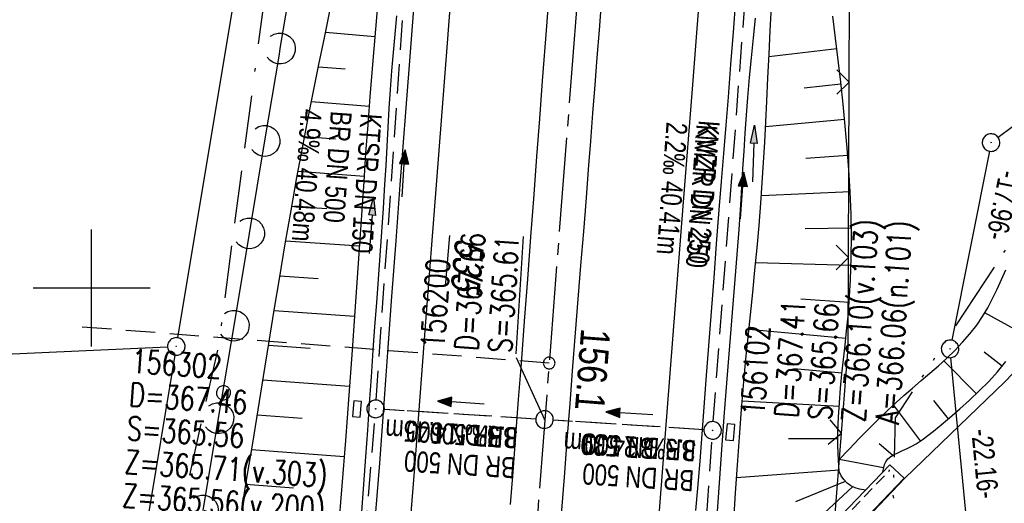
# Model space of a CAD drawing. Extents: x 510944 to 511312, y 468631 to 469578.
# Tile 24 of 30: x 511094 to 511178, y 469382 to 469423. Entities that reach past the tile are written whole.
import ezdxf

# ---------------------------------------------------------------- set-up
doc = ezdxf.new("R2010")
doc.units = 0
doc.header["$LTSCALE"] = 10
doc.header["$MEASUREMENT"] = 0
for name, pattern in [('ACAD_ISO14W100', [25.5, 12, -3, 0.5, -3, 0.5, -3, 0.5, -3]), ('ACAD_ISO16W100', [73, 15, -6.5, 15, -6.5, 15, -7, 1, -7]), ('ACHSE', [5.5, 4, -0.5, 0.5, -0.5]), ('AUSGEZOGEN', [0]), ('LT00', [0]), ('LT12', [0.4, 0.3, -0.1]), ('LT17', [0.15, 0.1, -0.05]), ('STRICHLINIE2', [0.375, 0.25, -0.125])]:
    doc.linetypes.add(name, pattern=pattern)
doc.layers.get('0').update_dxf_attribs({"linetype": 'LT00'})
for name, color, linetype in [('--EK_FBR', 1, 'LT00'), ('--EK_Halt-Pfeil', 4, 'LT00'), ('--EK_Haltung', 7, 'STRICHLINIE2'), ('--EK_Haltung-Text', 140, 'LT00'), ('--EK_Schacht-Text', 5, 'LT00'), ('--EK_ST-93-1', 30, 'LT17'), ('--EL_DFK_AB_L', 21, 'LT00'), ('--EL_DFK_AB_P', 7, 'LT00'), ('--EL_Halt-Pfeil', 4, 'LT00'), ('--EL_Haltung', 182, 'STRICHLINIE2'), ('--EL_Haltung-Text', 182, 'LT00'), ('-AX-093', 35, 'ACHSE'), ('-ST-93-1', 250, 'LT00'), ('ABSTAND', 8, 'LT00'), ('BAB-KABEL', 220, 'ACAD_ISO16W100'), ('DFK_AB_FLNR', 7, 'Continuous'), ('DFK_AB_L', 21, 'LT00'), ('DFK_AB_P', 7, 'LT00'), ('DFK_KATASTER', 250, 'LT00'), ('DFK_VERMPKT', 252, 'LT00'), ('DL', 182, 'LT12'), ('DL_PFEIL', 201, 'LT00'), ('DL_TEXT', 182, 'LT00'), ('PFEIL', 140, 'AUSGEZOGEN'), ('TELEKOM', 210, 'ACAD_ISO14W100'), ('V098_AFBR_BAB', 250, 'LT00'), ('V098_BOESCH', 250, 'LT00'), ('V098_BOSCHUNG', 250, 'LT00'), ('V098_BR_KAPPE', 30, 'LT00'), ('V098_BR_WID', 30, 'LT17'), ('V098_GRABEN', 250, 'LT00'), ('V098_KA_PRUF', 182, 'LT00'), ('V098_LAERM', 11, 'LT00'), ('V098_LD_MARK', 250, 'LT00'), ('V098_RASTER', 250, 'LT00'), ('V098_SINKK', 182, 'LT00'), ('V098_ZAUN', 40, 'LT00')]:
    doc.layers.add(name, color=color, linetype=linetype)
doc.styles.add('Beschrift', font='ARIAL.TTF')
doc.styles.add('Haltungsbeschriftung', font='ARIAL.TTF', dxfattribs={"width": 0.75})
doc.styles.add('schachtbeschriftung', font='romans.shx', dxfattribs={"width": 0.75, "height": 2})
doc.styles.get("Standard").update_dxf_attribs({"font": 'ARIAL.TTF'})

# ---------------------------------------------------------------- blocks, each defined once
blk = doc.blocks.new('SYMB7010')
at = {"color": 0, "linetype": 'ByBlock'}
for points in [[(-0.031408, 0.499213), (-0.093728, 0.49134), (-0.15457, 0.475719), (-0.212975, 0.452595), (-0.268021, 0.422333), (-0.31884, 0.385411), (-0.36463, 0.342411), (-0.40467, 0.29401), (-0.438329, 0.240973), (-0.465074, 0.184136), (-0.484486, 0.124395), (-0.496256, 0.062692), (-0.5002, 0)], [(-0.5002, 0), (-0.496256, -0.062692), (-0.484486, -0.124395), (-0.465075, -0.184136), (-0.438329, -0.240973), (-0.404671, -0.29401), (-0.36463, -0.342411), (-0.31884, -0.385411), (-0.268021, -0.422333), (-0.212975, -0.452595), (-0.154571, -0.475719), (-0.093728, -0.49134), (-0.031408, -0.499213), (0.031408, -0.499213)], [(0.5002, 0), (0.496256, 0.062692), (0.484485, 0.124395), (0.465074, 0.184136), (0.438329, 0.240973), (0.40467, 0.29401), (0.36463, 0.342411), (0.31884, 0.385411), (0.268021, 0.422333), (0.212975, 0.452595), (0.15457, 0.475719), (0.093728, 0.49134), (0.031408, 0.499213), (-0.031408, 0.499213)], [(0.031408, -0.499213), (0.093728, -0.491341), (0.15457, -0.475719), (0.212975, -0.452595), (0.268021, -0.422333), (0.31884, -0.385411), (0.36463, -0.342411), (0.404671, -0.294011), (0.438329, -0.240974), (0.465075, -0.184136), (0.484486, -0.124395), (0.496256, -0.062692), (0.500201, 0)]]:
    blk.add_lwpolyline(points, dxfattribs=at)
blk = doc.blocks.new('SYMB0003')
at = {"color": 0, "linetype": 'ByBlock'}
for p, q in [((-0.015712, 0), (0.010166, 0.012015)), ((0, -0.021257), (-0.015712, 0)), ((0.010166, 0.012015), (0, -0.021257))]:
    blk.add_line(p, q, dxfattribs=at)
for points in [[(-0.031395, 0.499013), (-0.093691, 0.491144), (-0.154509, 0.475528), (-0.21289, 0.452414), (-0.267913, 0.422164), (-0.318712, 0.385257), (-0.364484, 0.342274), (-0.404509, 0.293893), (-0.438154, 0.240877), (-0.464888, 0.184062), (-0.484292, 0.124345), (-0.496058, 0.062667), (-0.5, 0)], [(-0.5, 0), (-0.496058, -0.062667), (-0.484292, -0.124345), (-0.464888, -0.184062), (-0.438154, -0.240877), (-0.404509, -0.293893), (-0.364485, -0.342274), (-0.318712, -0.385257), (-0.267914, -0.422164), (-0.21289, -0.452414), (-0.154509, -0.475529), (-0.093691, -0.491144), (-0.031395, -0.499014), (0.031395, -0.499014)], [(0.5, 0), (0.496057, 0.062667), (0.484292, 0.124345), (0.464888, 0.184062), (0.438153, 0.240877), (0.404509, 0.293893), (0.364484, 0.342274), (0.318712, 0.385257), (0.267913, 0.422164), (0.21289, 0.452414), (0.154509, 0.475528), (0.093691, 0.491144), (0.031395, 0.499013), (-0.031395, 0.499013)], [(0.031395, -0.499014), (0.093691, -0.491144), (0.154509, -0.475529), (0.21289, -0.452414), (0.267914, -0.422164), (0.318712, -0.385257), (0.364485, -0.342274), (0.404509, -0.293893), (0.438154, -0.240877), (0.464889, -0.184062), (0.484292, -0.124345), (0.496058, -0.062667), (0.5, 0)]]:
    blk.add_lwpolyline(points, dxfattribs=at)
blk = doc.blocks.new('Pfreil3')
at = {"layer": 'PFEIL'}
blk.add_hatch(color=256, dxfattribs=at).paths.add_polyline_path([(-1.549, 0.273), (-1.549, -0.273), (0, 0)])
for p, q in [((-1.549, 0), (-4.831, 0)), ((-1.549, -0.273), (-1.549, 0.273)), ((-1.549, 0.273), (0, 0)), ((0, 0), (-1.549, -0.273))]:
    blk.add_line(p, q, dxfattribs=at)
blk = doc.blocks.new('SYMB0011')
at = {"color": 0, "linetype": 'ByBlock'}
for p, q in [((0.5, 0), (-0.5, 0)), ((0, 0.5), (0, -0.5))]:
    blk.add_line(p, q, dxfattribs=at)
blk = doc.blocks.new('SYMB7122')
at = {"color": 0, "linetype": 'ByBlock'}
for points in [[(-0.109975, -0.002365), (-0.106745, 0.026562), (-0.096041, 0.053629), (-0.078613, 0.076941), (-0.055681, 0.094866), (-0.028851, 0.106149), (0, 0.11)], [(0, 0.11), (0.028851, 0.106149), (0.055681, 0.094866), (0.078613, 0.076941), (0.096041, 0.053629), (0.106745, 0.026562), (0.109975, -0.002365)], [(-0.075234, -0.080249), (-0.093647, -0.057708), (-0.105504, -0.031126), (-0.109975, -0.002365)], [(0.109975, -0.002365), (0.105504, -0.031126), (0.093647, -0.057708), (0.075234, -0.080249)]]:
    blk.add_lwpolyline(points, dxfattribs=at)
blk = doc.blocks.new('SYMB0024')
at = {"color": 0, "linetype": 'ByBlock'}
for p, q in [((-0.5, 0.5), (0, 0)), ((0, 0), (0.5, 0.5))]:
    blk.add_line(p, q, dxfattribs=at)
blk = doc.blocks.new('SYMB0652')
at = {"color": 0, "linetype": 'ByBlock'}
blk.add_lwpolyline([(-0.15, -0.075), (0.15, -0.075), (0.15, 0.075), (-0.15, 0.075), (-0.15, -0.075)], dxfattribs=at)
blk = doc.blocks.new('SYMB0070')
at = {"color": 0, "linetype": 'ByBlock'}
for p, q in [((-0.5, 0), (0.2, 0)), ((0.5, 0), (0.2, 0.1)), ((0.2, 0.1), (0.2, 0)), ((0.468, 0), (0.21, 0.086)), ((0.21, 0.086), (0.21, -0.086)), ((0.21, -0.086), (0.468, 0)), ((0.22, -0.072), (0.437, 0)), ((0.23, -0.058), (0.405, 0)), ((0.24, -0.045), (0.374, 0)), ((0.342, 0), (0.25, 0.031)), ((0.25, 0.031), (0.25, -0.031)), ((0.25, -0.031), (0.342, 0)), ((0.26, -0.017), (0.31, 0)), ((0.27, -0.003), (0.279, 0))]:
    blk.add_line(p, q, dxfattribs=at)
for points in [[(0.2, 0), (0.2, -0.1), (0.5, 0)], [(0.437, 0), (0.22, 0.072), (0.22, -0.072)], [(0.405, 0), (0.23, 0.058), (0.23, -0.058)], [(0.374, 0), (0.24, 0.045), (0.24, -0.045)], [(0.31, 0), (0.26, 0.017), (0.26, -0.017)], [(0.279, 0), (0.27, 0.003), (0.27, -0.003)]]:
    blk.add_lwpolyline(points, dxfattribs=at)
blk = doc.blocks.new('SYMB2')
at = {"color": 0, "linetype": 'ByBlock', "flags": 128}
for points in [[(-0.031395, 0.499013), (-0.093691, 0.491144), (-0.154509, 0.475528), (-0.21289, 0.452414), (-0.267913, 0.422164), (-0.318712, 0.385257), (-0.364484, 0.342274), (-0.404509, 0.293893), (-0.438154, 0.240877), (-0.464888, 0.184062), (-0.484292, 0.124345), (-0.496058, 0.062667), (-0.5, 0)], [(-0.5, 0), (-0.496058, -0.062667), (-0.484292, -0.124345), (-0.464888, -0.184062), (-0.438154, -0.240877), (-0.404509, -0.293893), (-0.364485, -0.342274), (-0.318712, -0.385257), (-0.267914, -0.422164), (-0.21289, -0.452414), (-0.154509, -0.475529), (-0.093691, -0.491144), (-0.031395, -0.499014), (0.031395, -0.499014)], [(0.5, 0), (0.496057, 0.062667), (0.484292, 0.124345), (0.464888, 0.184062), (0.438153, 0.240877), (0.404509, 0.293893), (0.364484, 0.342274), (0.318712, 0.385257), (0.267913, 0.422164), (0.21289, 0.452414), (0.154509, 0.475528), (0.093691, 0.491144), (0.031395, 0.499013), (-0.031395, 0.499013)], [(0.031395, -0.499014), (0.093691, -0.491144), (0.154509, -0.475529), (0.21289, -0.452414), (0.267914, -0.422164), (0.318712, -0.385257), (0.364485, -0.342274), (0.404509, -0.293893), (0.438154, -0.240877), (0.464889, -0.184062), (0.484292, -0.124345), (0.496058, -0.062667), (0.5, 0)]]:
    blk.add_lwpolyline(points, dxfattribs=at)

msp = doc.modelspace()

# ---------------------------------------------------------------- linework, layer by layer
at = {"layer": '--EK_FBR'}
for points in [[(511290.625, 469509.6), (511281.599, 469500.15), (511275.673, 469493.917), (511261.07, 469478.679), (511244.791, 469461.57), (511229.449, 469445.505), (511213.371, 469428.678), (511200.107, 469414.958), (511189.506, 469403.892), (511182.024, 469396.182), (511177.993, 469391.988), (511169.454, 469383.745), (511160.19, 469373.984), (511148.299, 469361.602), (511137.143, 469349.954), (511125.125, 469337.372), (511113.551, 469325.239), (511100.754, 469311.882), (511091.13, 469301.776), (511077.888, 469287.694), (511065.905, 469275.063)], [(511135.788, 469381.521), (511136.001, 469384.312), (511136.239, 469387.393), (511136.478, 469390.475), (511136.716, 469393.556), (511136.991, 469397.162), (511137.263, 469400.768), (511137.532, 469404.374), (511137.8, 469407.981), (511138.04, 469411.219), (511138.28, 469414.457), (511138.523, 469417.695), (511138.879, 469422.354), (511139.243, 469427.012)], [(511127.615, 469425.334), (511127.354, 469422.005), (511127.094, 469418.676), (511126.841, 469415.384), (511126.59, 469412.091), (511126.341, 469408.798), (511125.984, 469404.037), (511125.631, 469399.275), (511125.284, 469394.513), (511125.114, 469392.143), (511124.943, 469389.774), (511124.77, 469387.404), (511124.592, 469385.035), (511124.375, 469382.252), (511124.151, 469379.47)], [(511151.625, 469381.006), (511151.783, 469382.904), (511151.97, 469385.214), (511152.152, 469387.525), (511152.331, 469389.836), (511152.507, 469392.147), (511152.727, 469395.055), (511152.947, 469397.963), (511153.168, 469400.871), (511153.392, 469403.779), (511153.62, 469406.686), (511153.813, 469409.092), (511154.007, 469411.497), (511154.201, 469413.903), (511154.392, 469416.309), (511154.607, 469419.075), (511154.818, 469421.84), (511155.028, 469424.606)], [(511140.034, 469379.261), (511140.388, 469383.855), (511140.629, 469387.001), (511140.87, 469390.148), (511141.115, 469393.294), (511141.343, 469396.174), (511141.574, 469399.054), (511141.806, 469401.933), (511142.036, 469404.813), (511142.262, 469407.693), (511142.448, 469410.11), (511142.632, 469412.527), (511142.817, 469414.944), (511143.005, 469417.361), (511143.191, 469419.696), (511143.38, 469422.032), (511143.57, 469424.367)]]:
    msp.add_lwpolyline(points, dxfattribs=at)
at = {"layer": '--EK_Haltung'}
for p, q in [((511124.319, 469390.422), (511127, 469429.307)), ((511153.107, 469388.589), (511156.037, 469427.385)), ((511137.943, 469388.811), (511125.016, 469389.627)), ((511120.296, 469341.099), (511124.206, 469388.926)), ((511152.302, 469387.889), (511139.44, 469388.716)), ((511151.507, 469365.649), (511152.998, 469387.093))]:
    msp.add_line(p, q, dxfattribs=at)
at = {"layer": '--EK_Schacht-Text', "flags": 128}
msp.add_lwpolyline([(511136.282, 469394.067), (511138.692, 469388.764)], dxfattribs=at)
at = {"layer": '--EK_ST-93-1', "ltscale": 2.5}
msp.add_line((511139.086, 469393.589), (511099.204, 469396.669), dxfattribs=at)
at = {"layer": '--EL_DFK_AB_L'}
for p, q in [((511107.363, 469395.75), (511120.737, 469475.92)), ((511177.429, 469412.871), (511201.921, 469431.299)), ((511176.684, 469411.684), (511173.476, 469395.536)), ((511107.117, 469394.27), (511099.044, 469345.9)), ((511175.398, 469373.486), (511173.402, 469394.053))]:
    msp.add_line(p, q, dxfattribs=at)
at = {"layer": '--EL_Haltung'}
for p, q in [((511124.319, 469390.422), (511127, 469429.307)), ((511153.107, 469388.589), (511156.037, 469427.385)), ((511137.943, 469388.811), (511125.016, 469389.627)), ((511120.296, 469341.099), (511124.206, 469388.926)), ((511152.302, 469387.889), (511139.44, 469388.716)), ((511151.507, 469365.649), (511152.998, 469387.093))]:
    msp.add_line(p, q, dxfattribs=at)
at = {"layer": '-AX-093', "ltscale": 0.2}
msp.add_lwpolyline([(511152.427, 469566.358), (511081.204, 468644.03)], dxfattribs=at)
at = {"layer": 'BAB-KABEL', "ltscale": 0.03, "flags": 128}
msp.add_lwpolyline([(511128.805, 469568.483), (511130.663, 469554.69), (511130.405, 469544.669), (511121.691, 469477.401), (511110.851, 469395.154), (511107.133, 469378.454), (511101.429, 469355.767), (511093.59, 469323.387), (511088.17, 469303.114), (511089.883, 469286.843), (511089.456, 469281.573), (511089.456, 469270.748), (511088.745, 469258.576), (511085.467, 469220.784), (511085.181, 469212.492), (511083.798, 469145.67), (511082.552, 469091.518), (511081.17, 469074.95), (511078.823, 469044.739), (511075.787, 469013.68), (511074.407, 469001.655), (511074.957, 468973.654), (511074.819, 468945.92), (511077.846, 468903.811), (511078.123, 468901.47), (511076.465, 468873.201), (511075.358, 468849.739), (511073.566, 468830.276), (511071.911, 468812.064), (511069.566, 468791.374), (511064.589, 468748.444), (511063.486, 468733.845), (511060.186, 468701.525), (511057.082, 468664.658), (511056.426, 468650.815), (511056.148, 468646.284)], dxfattribs=at)
at = {"layer": 'DFK_AB_L'}
for p, q in [((511107.363, 469395.75), (511120.737, 469475.92)), ((511177.429, 469412.871), (511201.921, 469431.299)), ((511176.684, 469411.684), (511173.476, 469395.536)), ((511107.117, 469394.27), (511099.044, 469345.9)), ((511175.398, 469373.486), (511173.402, 469394.053))]:
    msp.add_line(p, q, dxfattribs=at)
at = {"layer": 'DFK_KATASTER'}
msp.add_line((511090.069, 469394.234), (511106.491, 469394.976), dxfattribs=at)
at = {"layer": 'DL'}
for p, q in [((511137.943, 469388.811), (511125.016, 469389.627)), ((511152.302, 469387.889), (511139.44, 469388.716))]:
    msp.add_line(p, q, dxfattribs=at)
at = {"layer": 'TELEKOM', "ltscale": 0.05, "flags": 128}
msp.add_lwpolyline([(510990.599, 469179.558), (510992.235, 469181.783), (511000.244, 469192.625), (511015.804, 469211.984), (511023.059, 469220.126), (511036.173, 469234.009), (511047.057, 469245.384), (511060.48, 469259.4), (511092.251, 469285.465), (511092.251, 469285.465), (511103.751, 469297.426), (511108.466, 469302.89), (511113.371, 469306.282), (511118.085, 469311.559), (511128.458, 469321.545), (511151.867, 469347.578), (511156.581, 469352.667), (511162.428, 469358.508), (511170.539, 469364.726), (511171.715, 469366.638), (511171.715, 469366.638), (511168.479, 469382.314), (511168.667, 469388.909), (511179.843, 469405.945), (511194.177, 469420.266), (511199.644, 469423.47), (511208.699, 469431.384), (511216.054, 469438.168), (511238.923, 469462.195), (511294.406, 469518.228), (511310.744, 469535.156)], dxfattribs=at)
at = {"layer": 'V098_AFBR_BAB'}
for points in [[(511290.625, 469509.6), (511281.599, 469500.15), (511275.673, 469493.917), (511261.07, 469478.679), (511244.791, 469461.57), (511229.449, 469445.505), (511213.371, 469428.678), (511200.107, 469414.958), (511189.506, 469403.892), (511182.024, 469396.182), (511177.993, 469391.988), (511169.454, 469383.745), (511160.19, 469373.984), (511148.299, 469361.602), (511137.143, 469349.954), (511125.125, 469337.372), (511113.551, 469325.239), (511100.754, 469311.882), (511091.13, 469301.776), (511077.888, 469287.694), (511065.905, 469275.063)], [(511135.788, 469381.521), (511136.001, 469384.312), (511136.239, 469387.393), (511136.478, 469390.475), (511136.716, 469393.556), (511136.991, 469397.162), (511137.263, 469400.768), (511137.532, 469404.374), (511137.8, 469407.981), (511138.04, 469411.219), (511138.28, 469414.457), (511138.523, 469417.695), (511138.879, 469422.354), (511139.243, 469427.012)], [(511127.615, 469425.334), (511127.354, 469422.005), (511127.094, 469418.676), (511126.841, 469415.384), (511126.59, 469412.091), (511126.341, 469408.798), (511125.984, 469404.037), (511125.631, 469399.275), (511125.284, 469394.513), (511125.114, 469392.143), (511124.943, 469389.774), (511124.77, 469387.404), (511124.592, 469385.035), (511124.375, 469382.252), (511124.151, 469379.47)], [(511151.625, 469381.006), (511151.783, 469382.904), (511151.97, 469385.214), (511152.152, 469387.525), (511152.331, 469389.836), (511152.507, 469392.147), (511152.727, 469395.055), (511152.947, 469397.963), (511153.168, 469400.871), (511153.392, 469403.779), (511153.62, 469406.686), (511153.813, 469409.092), (511154.007, 469411.497), (511154.201, 469413.903), (511154.392, 469416.309), (511154.607, 469419.075), (511154.818, 469421.84), (511155.028, 469424.606)], [(511140.034, 469379.261), (511140.388, 469383.855), (511140.629, 469387.001), (511140.87, 469390.148), (511141.115, 469393.294), (511141.343, 469396.174), (511141.574, 469399.054), (511141.806, 469401.933), (511142.036, 469404.813), (511142.262, 469407.693), (511142.448, 469410.11), (511142.632, 469412.527), (511142.817, 469414.944), (511143.005, 469417.361), (511143.191, 469419.696), (511143.38, 469422.032), (511143.57, 469424.367)]]:
    msp.add_lwpolyline(points, dxfattribs=at)
at = {"layer": 'V098_BOESCH'}
for points in [[(511112.829, 469381.09), (511113.303, 469383.924), (511113.767, 469386.759), (511114.227, 469389.596), (511114.683, 469392.434), (511115.141, 469395.272), (511115.602, 469398.11), (511116.07, 469400.946), (511116.548, 469403.781), (511117.039, 469406.613), (511117.546, 469409.443), (511118.073, 469412.269), (511118.512, 469414.545), (511118.963, 469416.819), (511119.422, 469419.091), (511119.885, 469421.363), (511120.349, 469423.634)], [(511163.861, 469384.34), (511163.826, 469384.814), (511163.795, 469385.289), (511163.751, 469386.518), (511163.753, 469387.747), (511163.796, 469388.977), (511163.872, 469390.206), (511163.973, 469391.435), (511164.093, 469392.665), (511164.225, 469393.894), (511164.36, 469395.124), (511164.492, 469396.353), (511164.614, 469397.582), (511164.718, 469398.811), (511164.832, 469400.69), (511164.892, 469402.568), (511164.903, 469404.446), (511164.869, 469406.323), (511164.796, 469408.201), (511164.688, 469410.079), (511164.548, 469411.956), (511164.383, 469413.834), (511164.196, 469415.712), (511163.992, 469417.589), (511163.776, 469419.467), (511163.552, 469421.345), (511163.325, 469423.224)], [(511163.795, 469385.289), (511164.699, 469386.231), (511165.607, 469387.17), (511166.524, 469388.101), (511167.457, 469389.021), (511168.408, 469389.927), (511169.383, 469390.815), (511170.115, 469391.454), (511170.856, 469392.087), (511171.596, 469392.72), (511172.328, 469393.358), (511173.045, 469394.007), (511173.739, 469394.673), (511174.402, 469395.362), (511175.027, 469396.079), (511175.605, 469396.83), (511176.095, 469397.56), (511176.546, 469398.32), (511176.963, 469399.103), (511177.355, 469399.906), (511177.728, 469400.722), (511178.088, 469401.547)], [(511167.59, 469384.267), (511167.66, 469384.665), (511167.726, 469384.924), (511167.829, 469385.16), (511168.02, 469385.4), (511168.271, 469385.599), (511168.559, 469385.768), (511168.862, 469385.918), (511169.271, 469386.111), (511169.669, 469386.3), (511170.055, 469386.495), (511170.431, 469386.703), (511170.943, 469387.031), (511171.439, 469387.395), (511171.926, 469387.782), (511172.406, 469388.181), (511173.283, 469388.921), (511174.15, 469389.67), (511175.001, 469390.432), (511175.828, 469391.213), (511176.626, 469392.018), (511177.387, 469392.852), (511178.105, 469393.721)], [(511166.122, 469382.74), (511165.594, 469382.807), (511165.209, 469382.924), (511164.849, 469383.106), (511164.526, 469383.346), (511164.248, 469383.637), (511164.025, 469383.972), (511163.861, 469384.34)]]:
    msp.add_lwpolyline(points, dxfattribs=at)
at = {"layer": 'V098_BOSCHUNG'}
for p, q in [((511124.204, 469421.466), (511119.981, 469421.835)), ((511163.662, 469420.433), (511157.86, 469419.736)), ((511121.662, 469418.677), (511119.376, 469418.867)), ((511164.011, 469417.42), (511160.864, 469417.075)), ((511123.71, 469415.506), (511118.779, 469415.894)), ((511164.33, 469414.38), (511157.571, 469413.752)), ((511120.842, 469412.722), (511118.197, 469412.919)), ((511164.599, 469411.312), (511161.004, 469411.059)), ((511123.274, 469409.532), (511117.64, 469409.952)), ((511164.794, 469408.225), (511157.216, 469407.879)), ((511120.085, 469406.761), (511117.103, 469406.973)), ((511164.895, 469405.097), (511160.94, 469405.047)), ((511122.861, 469403.568), (511116.584, 469403.989)), ((511164.877, 469401.931), (511156.722, 469402.163)), ((511119.369, 469400.795), (511116.082, 469401.015)), ((511164.715, 469398.769), (511160.578, 469399.055)), ((511122.449, 469397.571), (511115.593, 469398.054)), ((511179.647, 469396.029), (511176.285, 469397.871)), ((511164.42, 469395.675), (511156.15, 469396.466)), ((511118.675, 469394.83), (511115.112, 469395.093)), ((511177.782, 469393.319), (511176.254, 469394.522)), ((511175.581, 469390.975), (511172.79, 469393.773)), ((511164.099, 469392.716), (511159.976, 469393.086)), ((511122.024, 469391.575), (511114.633, 469392.12)), ((511163.848, 469389.873), (511155.574, 469390.328)), ((511170.813, 469386.944), (511168.505, 469390.017)), ((511173.187, 469388.839), (511171.936, 469390.391)), ((511117.978, 469388.865), (511114.154, 469389.147)), ((511163.747, 469387.13), (511159.533, 469387.111)), ((511168.435, 469385.699), (511167.268, 469386.687)), ((511121.574, 469385.58), (511113.674, 469386.187)), ((511167.653, 469384.629), (511163.852, 469385.348)), ((511163.853, 469384.447), (511155.088, 469383.792)), ((511117.262, 469382.903), (511113.187, 469383.228)), ((511164.38, 469383.488), (511160.113, 469381.748)), ((511164.997, 469383.014), (511154.453, 469373.302))]:
    msp.add_line(p, q, dxfattribs=at)
at = {"layer": 'V098_BR_KAPPE'}
msp.add_lwpolyline([(511168.187, 469384.888), (511169.413, 469383.77), (511160.14, 469374.056), (511148.267, 469361.636), (511137.119, 469350.015), (511125.097, 469337.399), (511113.5, 469325.288), (511100.72, 469311.925), (511099.564, 469313.144), (511112.3, 469326.424), (511123.977, 469338.666), (511135.972, 469351.229), (511146.812, 469362.57), (511159.027, 469375.361), (511168.187, 469384.888)], dxfattribs=at)
at = {"layer": 'V098_BR_WID'}
msp.add_lwpolyline([(511166.542, 469366.251), (511161.538, 469361.023), (511162.88, 469378.906), (511168.146, 469384.409)], dxfattribs=at)
at = {"layer": 'V098_GRABEN'}
for points in [[(511124.407, 469423.797), (511124.26, 469422.111), (511124.113, 469420.426), (511123.969, 469418.74), (511123.774, 469416.333), (511123.59, 469413.926), (511123.414, 469411.518), (511123.244, 469409.11), (511123.044, 469406.228), (511122.846, 469403.347), (511122.649, 469400.465), (511122.45, 469397.583), (511122.248, 469394.701), (511121.97, 469390.835), (511121.681, 469386.969), (511121.379, 469383.104), (511121.063, 469379.241)], [(511154.856, 469380.124), (511155.004, 469382.501), (511155.161, 469384.879), (511155.331, 469387.255), (511155.516, 469389.63), (511155.719, 469392.003), (511155.897, 469393.909), (511156.084, 469395.814), (511156.277, 469397.719), (511156.47, 469399.623), (511156.66, 469401.528), (511156.843, 469403.433), (511157.014, 469405.339), (511157.169, 469407.247), (511157.293, 469408.985), (511157.404, 469410.724), (511157.503, 469412.464), (511157.594, 469414.204), (511157.679, 469415.945), (511157.775, 469417.96), (511157.871, 469419.976), (511157.974, 469421.991), (511158.086, 469424.005)], [(511123.091, 469380.876), (511123.433, 469385.581), (511123.59, 469387.858), (511123.744, 469390.135), (511123.899, 469392.411), (511124.058, 469394.688), (511124.205, 469396.711), (511124.356, 469398.733), (511124.507, 469400.756), (511124.657, 469402.779), (511124.801, 469404.802), (511124.938, 469406.825), (511125.064, 469408.849), (511125.157, 469410.468), (511125.245, 469412.087), (511125.335, 469413.706), (511125.43, 469415.325), (511125.534, 469416.944), (511125.653, 469418.562), (511125.784, 469420.126), (511125.928, 469421.689), (511126.077, 469423.252)], [(511153.359, 469379.307), (511153.578, 469382.54), (511153.803, 469385.774), (511154.039, 469389.006), (511154.287, 469392.238), (511154.458, 469394.362), (511154.632, 469396.486), (511154.807, 469398.61), (511154.979, 469400.735), (511155.145, 469402.859), (511155.303, 469404.985), (511155.449, 469407.111), (511155.545, 469408.639), (511155.638, 469410.167), (511155.731, 469411.695), (511155.828, 469413.223), (511155.933, 469414.75), (511156.05, 469416.276), (511156.198, 469417.973), (511156.36, 469419.669), (511156.53, 469421.365), (511156.704, 469423.06)]]:
    msp.add_lwpolyline(points, dxfattribs=at)
at = {"layer": 'V098_LAERM'}
for p, q in [((511117.406, 469428.341), (511116.093, 469420.45)), ((511114.777, 469412.559), (511113.461, 469404.668)), ((511113.461, 469404.668), (511112.145, 469396.776)), ((511112.145, 469396.776), (511110.829, 469388.885)), ((511110.829, 469388.885), (511109.513, 469380.994))]:
    msp.add_line(p, q, dxfattribs=at)
msp.add_lwpolyline([(511116.093, 469420.45), (511116.014, 469419.972), (511114.777, 469412.559)], dxfattribs=at)
at = {"layer": 'V098_LD_MARK'}
for points in [[(511117.151, 469243.176), (511117.961, 469254.005), (511118.764, 469264.835), (511119.363, 469272.994), (511119.958, 469281.154), (511120.55, 469289.313), (511121.141, 469297.473), (511121.73, 469305.633), (511122.32, 469313.793), (511122.911, 469321.953), (511123.505, 469330.112), (511124.102, 469338.272), (511124.703, 469346.431), (511125.309, 469354.589), (511125.922, 469362.747), (511126.543, 469370.905), (511126.895, 469375.49), (511127.249, 469380.076), (511127.604, 469384.661), (511128.537, 469396.742), (511129.467, 469408.824), (511130.394, 469420.906), (511131.321, 469432.988)], [(511152.131, 469427.722), (511151.319, 469417.358), (511150.507, 469406.994), (511149.619, 469395.634), (511148.734, 469384.273), (511147.849, 469372.913), (511146.965, 469361.552), (511146.081, 469350.192), (511145.197, 469338.831), (511144.311, 469327.471), (511143.459, 469316.557), (511142.606, 469305.643), (511141.752, 469294.729), (511140.9, 469283.815), (511140.049, 469272.901), (511139.201, 469261.987), (511138.356, 469251.073), (511137.515, 469240.158)]]:
    msp.add_lwpolyline(points, dxfattribs=at)
at = {"layer": 'V098_RASTER'}
for p, q in [((511100.001, 469395), (511100.001, 469405)), ((511105.003, 469399.999), (511095.003, 469399.999))]:
    msp.add_line(p, q, dxfattribs=at)
at = {"layer": 'V098_ZAUN'}
for p, q in [((511164.705, 469417.593), (511164.763, 469432.593)), ((511164.647, 469402.593), (511164.705, 469417.593)), ((511163.453, 469379.964), (511164.049, 469387.615))]:
    msp.add_line(p, q, dxfattribs=at)
msp.add_lwpolyline([(511164.049, 469387.615), (511164.617, 469394.885), (511164.647, 469402.593)], dxfattribs=at)

# ---------------------------------------------------------------- block references
at = {"layer": '--EK_Halt-Pfeil', "yscale": 4, "zscale": 4}
for p, xscale, rotation in [((511126.657, 469409.796), 3.999999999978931, 86.05592000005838), ((511155.569, 469407.912), 3.999999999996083, 85.67824000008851), ((511131.542, 469390.217), 3.999999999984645, 176.3916499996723), ((511145.935, 469389.3), 4.00000000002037, 176.3217000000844)]:
    msp.add_blockref('SYMB0070', p, dxfattribs=dict(at, xscale=xscale, rotation=rotation))
at = {"layer": '--EL_DFK_AB_P', "xscale": 1.500000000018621, "yscale": 1.5, "zscale": 1.5, "rotation": 264.7377099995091}
for p in [(511176.83, 469412.42), (511107.24, 469395.01), (511173.33, 469394.8)]:
    msp.add_blockref('SYMB0003', p, dxfattribs=at)
at = {"layer": '--EL_Halt-Pfeil', "yscale": 4, "zscale": 4}
for p, xscale, rotation in [((511126.657, 469409.796), 3.999999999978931, 86.05592000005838), ((511155.569, 469407.912), 3.999999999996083, 85.67824000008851), ((511131.542, 469390.217), 3.999999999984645, 176.3916499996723), ((511145.935, 469389.3), 4.00000000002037, 176.3217000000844)]:
    msp.add_blockref('SYMB0070', p, dxfattribs=dict(at, xscale=xscale, rotation=rotation))
at = {"layer": '-ST-93-1', "rotation": 274.1956499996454}
msp.add_blockref('SYMB2', (511139.086, 469393.589), dxfattribs=at)
at = {"layer": 'DFK_AB_P', "xscale": 1.500000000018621, "yscale": 1.5, "zscale": 1.5, "rotation": 264.7377099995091}
for p in [(511176.83, 469412.42), (511107.24, 469395.01), (511173.33, 469394.8)]:
    msp.add_blockref('SYMB0003', p, dxfattribs=at)
at = {"layer": 'DFK_VERMPKT', "xscale": 1.200000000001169, "yscale": 1.200000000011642, "zscale": 1.2, "rotation": 264.7377100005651}
msp.add_blockref('SYMB7010', (511111.27, 469391.05), dxfattribs=at)
at = {"layer": 'DL_PFEIL', "yscale": 4, "zscale": 4}
for p, xscale, rotation in [((511131.542, 469390.217), 3.999999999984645, 176.3916499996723), ((511145.935, 469389.3), 4.00000000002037, 176.3217000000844)]:
    msp.add_blockref('SYMB0070', p, dxfattribs=dict(at, xscale=xscale, rotation=rotation))
at = {"layer": 'PFEIL'}
for p, rotation in [((511156.623, 469413.905), 87.88890125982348), ((511124.095, 469407.762), 85.31838570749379)]:
    msp.add_blockref('Pfreil3', p, dxfattribs=dict(at, rotation=rotation))
at = {"layer": 'V098_BR_WID', "xscale": 0.09999999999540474, "yscale": 0.09999999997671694, "zscale": 0.1, "rotation": 264.86010000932}
msp.add_blockref('SYMB0011', (511168.146, 469384.408), dxfattribs=at)
at = {"layer": 'V098_KA_PRUF', "xscale": 1.500000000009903, "yscale": 1.5, "zscale": 1.5, "rotation": 264.8601000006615}
for p in [(511124.267, 469389.674), (511138.692, 469388.764), (511153.05, 469387.841)]:
    msp.add_blockref('SYMB0003', p, dxfattribs=at)
at = {"layer": 'V098_LAERM', "yscale": 12, "zscale": 12}
for p, xscale, rotation in [((511116.093, 469420.45), 11.99999999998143, 260.5582199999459), ((511114.777, 469412.559), 12.00000000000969, 260.5335500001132), ((511113.461, 469404.668), 12.00000000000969, 260.5335500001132), ((511112.145, 469396.776), 12.00000000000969, 260.5335500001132), ((511110.829, 469388.885), 12.00000000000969, 260.5335500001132), ((511109.513, 469380.994), 12.00000000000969, 260.5335500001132)]:
    msp.add_blockref('SYMB7122', p, dxfattribs=dict(at, xscale=xscale, rotation=rotation))
at = {"layer": 'V098_SINKK', "xscale": 4.499999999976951, "yscale": 4.5, "zscale": 4.5, "rotation": 264.860099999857}
for p in [(511122.673, 469389.662), (511154.557, 469387.687)]:
    msp.add_blockref('SYMB0652', p, dxfattribs=at)
at = {"layer": 'V098_ZAUN', "yscale": 2.099999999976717, "zscale": 2.1}
for p, xscale, rotation in [((511164.705, 469417.593), 2.099999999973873, 89.7759099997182), ((511164.647, 469402.593), 2.099999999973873, 89.7759099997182), ((511164.049, 469387.615), 2.100000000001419, 85.53854000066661)]:
    msp.add_blockref('SYMB0024', p, dxfattribs=dict(at, xscale=xscale, rotation=rotation))

# ---------------------------------------------------------------- texts
at = {"layer": '--EK_Haltung-Text', "style": 'Haltungsbeschriftung', "width": 0.75}
for s, rotation, p in [('4.9‰ 40.48m', -93.94408, (511117.888, 469415.331)), ('BR DN 500', -93.94408, (511120.442, 469415.155)), ('KTSR DN 150', 266.05592, (511122.994, 469414.954)), ('2.2‰ 40.41m', -94.32177, (511149.118, 469414.208)), ('KMZR DN 250', -94.32177, (511151.671, 469414.015)), ('3.5‰ 14.45m', -183.60835, (511136.441, 469388.083)), ('3.5‰ 14.39m', -183.6783, (511151.673, 469386.977)), ('BR DN 500', -183.60835, (511136.28, 469385.528)), ('BR DN 500', -183.6783, (511151.509, 469384.422))]:
    msp.add_text(s, height=1.8, rotation=rotation, dxfattribs=at).set_placement(p)
at = {"layer": '--EK_Schacht-Text', "style": 'schachtbeschriftung', "width": 0.75}
for s, rotation, p in [('Z=366.10(v.103)', 86.3217, (511166.076, 469388.491)), ('A=366.06(n.101)', 86.3217, (511168.95, 469388.307)), ('D=367.66', -273.60834, (511133.003, 469394.589)), ('%%US=365.61', -273.60834, (511135.877, 469394.408)), ('156200', -273.60834, (511130.129, 469394.77)), ('D=367.41', 86.3217, (511160.328, 469388.861)), ('S=365.66', 86.3217, (511163.202, 469388.676)), ('156102', 86.3217, (511157.454, 469389.046)), ('156302', -3.94408, (511103.368, 469392.788)), ('D=367.46', -3.94408, (511103.17, 469389.915)), ('S=365.56', -3.94408, (511102.972, 469387.042)), ('Z=365.71(v.303)', -3.94408, (511102.774, 469384.169)), ('Z=365.56(v.200)', -3.94408, (511102.576, 469381.296))]:
    msp.add_text(s, height=2, rotation=rotation, dxfattribs=at).set_placement(p)
at = {"layer": '--EL_Haltung-Text', "style": 'Haltungsbeschriftung', "width": 0.75}
for s, rotation, p in [('BR DN 500', -93.94408, (511120.442, 469415.155)), ('KTSR DN 150', 266.05592, (511122.994, 469414.954)), ('KMZR DN 250', -94.32177, (511151.866, 469414.359)), ('BR DN 500', -183.60835, (511136.441, 469388.083)), ('BR DN 500', -183.6783, (511151.673, 469386.977))]:
    msp.add_text(s, height=1.8, rotation=rotation, dxfattribs=at).set_placement(p)
at = {"layer": '-ST-93-1', "style": 'Beschrift', "width": 0.8}
msp.add_text('    156.1', height=2.5, rotation=-94.41426, dxfattribs=at).set_placement((511142.064, 469399.692))
at = {"layer": 'ABSTAND', "width": 0.75}
for s, rotation, p in [(' -17.96-', -101.23561, (511177.668, 469410.655)), (' -22.16-', -84.45919, (511175.082, 469388.416))]:
    msp.add_text(s, height=1.8, rotation=rotation, dxfattribs=at).set_placement(p)
at = {"layer": 'DFK_AB_FLNR', "oblique": 13.754, "width": 0.75}
msp.add_text('%%U535', height=2.5, rotation=264.8601, dxfattribs=at).set_placement((511131.07, 469404.307))
at = {"layer": 'DL_TEXT', "style": 'Haltungsbeschriftung', "width": 0.75}
for rotation, p in [(-183.60835, (511135.213, 469388.138)), (-183.6783, (511148.108, 469387.168))]:
    msp.add_text('BR 500', height=1.8, rotation=rotation, dxfattribs=at).set_placement(p)

doc.saveas('drawing.dxf')
